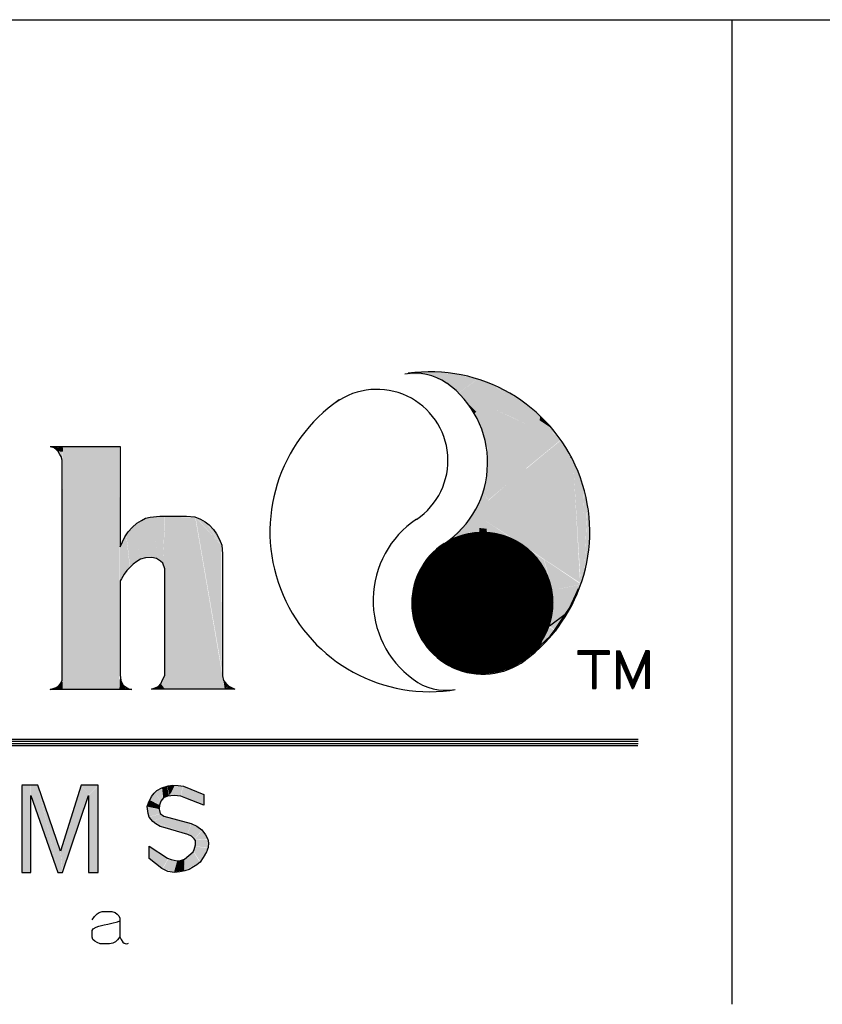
# Model space of a CAD drawing. Extents: x 0 to 108, y 0 to 78.
# Tile 7 of 54: x 94.45 to 96.94, y 8.21 to 11.26. Entities that reach past the tile are written whole.
import ezdxf

# ---------------------------------------------------------------- set-up
doc = ezdxf.new("R2010")
doc.units = 0
doc.header["$LTSCALE"] = 3.5
doc.header["$MEASUREMENT"] = 0
for name, color, linetype in [('$INFO', 7, 'CONTINUOUS'), ('BORDER-35', 1, 'CONTINUOUS'), ('BORDER-50', 2, 'CONTINUOUS'), ('BORDER_OUTLINE-70', 5, 'CONTINUOUS'), ('DIMENSIONS-35', 7, 'CONTINUOUS'), ('OBJECT-35', 1, 'CONTINUOUS'), ('OBJECT-70', 3, 'CONTINUOUS'), ('TEXT-50', 2, 'CONTINUOUS')]:
    doc.layers.add(name, color=color, linetype=linetype)
doc.styles.add('BGA-STD-4', font='bgastd', dxfattribs={"height": 0.55118})

# ---------------------------------------------------------------- blocks, each defined once
blk = doc.blocks.new('R')
at = {"layer": 'DIMENSIONS-35', "color": 1}
for points in [[(11.0457, 14.3416), (11.1451, 14.3416), (11.1451, 14.1985), (11.1519, 14.2131), (11.1565, 14.2199), (11.1624, 14.2263), (11.1692, 14.2322), (11.1756, 14.2363), (11.1815, 14.2395), (11.1879, 14.2409), (11.2016, 14.2422), (11.2399, 14.2422), (11.2517, 14.2413), (11.2599, 14.2381), (11.2663, 14.2345), (11.2722, 14.2299), (11.2781, 14.2236), (11.2827, 14.2172), (11.2868, 14.209), (11.29, 14.2012), (11.2913, 14.1885), (11.2913, 14.0149), (11.2927, 14.0081), (11.2959, 14.0044), (11.3, 14.0003), (11.3087, 13.9958), (11.1897, 13.9958), (11.1998, 13.9999), (11.2034, 14.0035), (11.2057, 14.009), (11.2089, 14.0154), (11.2089, 14.1675), (11.2061, 14.1753), (11.2029, 14.1785), (11.197, 14.1821), (11.1902, 14.1835), (11.1815, 14.183), (11.1742, 14.1812), (11.1688, 14.178), (11.1638, 14.1739), (11.1587, 14.1689), (11.1546, 14.1648), (11.151, 14.1598), (11.1469, 14.153), (11.1451, 14.1502), (11.1451, 14.0163), (11.146, 14.0081), (11.1496, 14.0017), (11.1528, 13.9994), (11.1578, 13.9962), (11.1619, 13.9953), (11.0453, 13.9953), (11.0539, 13.9981), (11.0576, 14.0008), (11.0608, 14.0044), (11.0626, 14.0085), (11.0626, 14.322), (11.0612, 14.3274), (11.0594, 14.3302), (11.0567, 14.3347), (11.0539, 14.3375), (11.0512, 14.3397), (11.0453, 14.3411)], [(11.005, 13.8586), (11.005, 13.7345), (11.018, 13.7345), (11.018, 13.8445), (11.0564, 13.7345), (11.0632, 13.7345), (11.1, 13.8445), (11.1, 13.7345), (11.1141, 13.7345), (11.1141, 13.8591), (11.0897, 13.8591), (11.06, 13.7651), (11.0278, 13.8591), (11.005, 13.8591)], [(11.2647, 13.846), (11.2647, 13.8307), (11.2388, 13.8408), (11.2318, 13.8432), (11.2223, 13.8443), (11.2129, 13.8434), (11.2071, 13.8412), (11.2031, 13.8365), (11.2011, 13.8307), (11.2007, 13.825), (11.2024, 13.8185), (11.2074, 13.8147), (11.2462, 13.8046), (11.2546, 13.8008), (11.2616, 13.7953), (11.267, 13.7883), (11.2701, 13.7823), (11.2709, 13.777), (11.2706, 13.7703), (11.2682, 13.7643), (11.2635, 13.7559), (11.2591, 13.7492), (11.2544, 13.7456), (11.2498, 13.7425), (11.2434, 13.7389), (11.2374, 13.737), (11.2302, 13.7355), (11.2227, 13.7348), (11.2132, 13.7363), (11.2045, 13.7404), (11.1865, 13.7545), (11.1865, 13.7722), (11.2129, 13.755), (11.2179, 13.7531), (11.2265, 13.7512), (11.2313, 13.7518), (11.2369, 13.7538), (11.2433, 13.7588), (11.2491, 13.7641), (11.2508, 13.7675), (11.2527, 13.7739), (11.2527, 13.7773), (11.2524, 13.7802), (11.2507, 13.7828), (11.2467, 13.7864), (11.2417, 13.789), (11.2096, 13.7984), (11.2021, 13.8002), (11.1961, 13.8039), (11.1916, 13.8072), (11.1866, 13.8135), (11.1853, 13.8185), (11.1837, 13.8285), (11.1854, 13.8341), (11.1901, 13.8429), (11.1937, 13.8479), (11.1976, 13.8516), (11.2045, 13.8552), (11.2136, 13.858), (11.2203, 13.859), (11.2278, 13.8588), (11.2354, 13.8575), (11.2647, 13.846)]]:
    blk.add_lwpolyline(points, dxfattribs=at)
for points in [[(11.0479, 14.3412), (11.0511, 14.3398), (11.0635, 14.3408)], [(11.0513, 14.3397), (11.0567, 14.3348), (11.0635, 14.3408), (11.0636, 14.3341)], [(11.0636, 14.3405), (11.0631, 13.9966), (11.1437, 14.3405), (11.1442, 13.9966)], [(11.0569, 14.3348), (11.0613, 14.3274), (11.0635, 14.3339), (11.0634, 14.3156)], [(11.181, 14.2393), (11.1887, 14.1835), (11.1897, 14.241), (11.1992, 14.1809)], [(11.1897, 14.2408), (11.1992, 14.1811), (11.2089, 14.2417), (11.206, 14.1756)], [(11.2092, 14.2415), (11.2092, 13.9961), (11.2522, 14.2405), (11.2942, 13.9961)], [(11.2527, 14.241), (11.2892, 14.201), (11.2902, 14.0236)], [(11.2541, 14.24), (11.2679, 14.2331), (11.2729, 14.2193)], [(11.154, 14.2158), (11.1594, 14.1701), (11.168, 14.231), (11.1733, 14.1809)], [(11.168, 14.231), (11.1733, 14.1811), (11.1812, 14.2393), (11.1889, 14.1835)], [(11.2089, 14.2305), (11.206, 14.1758), (11.2089, 14.1692)], [(11.2684, 14.2318), (11.273, 14.2189), (11.2885, 14.2022)], [(11.2686, 14.2323), (11.2811, 14.2197), (11.2892, 14.2017)], [(11.1447, 14.1989), (11.1447, 14.1504), (11.1538, 14.2154), (11.159, 14.1697)], [(11.0486, 13.9958), (11.0631, 14.0045), (11.0632, 13.9964)], [(11.0628, 14.009), (11.0604, 14.0031), (11.0632, 14.0044)], [(11.1448, 14.011), (11.1535, 13.9956), (11.1442, 13.9966)], [(11.1999, 13.9997), (11.2035, 14.0032), (11.2089, 13.9961)], [(11.2035, 14.0034), (11.209, 14.0149), (11.2091, 13.9961)], [(11.2925, 14.0082), (11.3, 14.0002), (11.2942, 13.9961)], [(11.1509, 14.0006), (11.1589, 13.9956), (11.1535, 13.9957)], [(11.192, 13.9962), (11.1999, 13.9997), (11.2086, 13.9962)], [(11.2943, 13.9961), (11.3001, 14), (11.3076, 13.9961)], [(11.0058, 13.8585), (11.0056, 13.7353), (11.0172, 13.8587), (11.0175, 13.7351)], [(11.0175, 13.8585), (11.0179, 13.8451), (11.0277, 13.8585), (11.0568, 13.7353)], [(11.0299, 13.8506), (11.057, 13.7348), (11.0603, 13.7641), (11.0627, 13.7353)], [(11.0603, 13.7653), (11.0632, 13.736), (11.0901, 13.8587), (11.0997, 13.8456)], [(11.0904, 13.8587), (11.1001, 13.8451), (11.1135, 13.8587)], [(11.1011, 13.8454), (11.1006, 13.7348), (11.1135, 13.858), (11.1137, 13.7351)], [(11.1952, 13.8488), (11.1876, 13.8385), (11.2023, 13.8367), (11.2013, 13.8307)], [(11.1952, 13.849), (11.2043, 13.8547), (11.2027, 13.8367), (11.2063, 13.8408)], [(11.2049, 13.8551), (11.2065, 13.8414), (11.2122, 13.8569), (11.215, 13.8438)], [(11.2124, 13.8575), (11.2231, 13.8585), (11.2156, 13.8442)], [(11.2237, 13.8587), (11.2156, 13.8442), (11.2342, 13.8573), (11.2316, 13.8438)], [(11.2348, 13.8575), (11.2318, 13.8432), (11.2644, 13.8458), (11.2644, 13.8315)], [(11.1876, 13.8379), (11.1843, 13.8284), (11.2011, 13.8307), (11.2007, 13.825)], [(11.1843, 13.828), (11.1866, 13.8143), (11.2005, 13.8244), (11.2019, 13.8182)], [(11.1866, 13.8139), (11.1912, 13.8071), (11.2023, 13.8179), (11.2075, 13.8145)], [(11.1926, 13.8073), (11.2408, 13.7895), (11.2079, 13.8145), (11.2465, 13.8042)], [(11.1926, 13.807), (11.2027, 13.8006), (11.2295, 13.7933)], [(11.2467, 13.8038), (11.2412, 13.7895), (11.262, 13.7951), (11.2513, 13.7828)], [(11.262, 13.7943), (11.2517, 13.7826), (11.2705, 13.7816)], [(11.2523, 13.782), (11.2525, 13.7717), (11.2703, 13.781), (11.2703, 13.7705)], [(11.187, 13.7713), (11.187, 13.7544), (11.2134, 13.7544), (11.2055, 13.7402)], [(11.2372, 13.753), (11.2376, 13.7376), (11.2497, 13.7641), (11.2586, 13.7495)], [(11.2525, 13.7713), (11.2501, 13.7645), (11.2699, 13.7699), (11.2592, 13.7501)], [(11.2136, 13.7538), (11.2063, 13.7402), (11.2265, 13.7509), (11.2217, 13.7352)], [(11.2265, 13.7509), (11.2221, 13.7356), (11.2366, 13.7528), (11.2368, 13.7376)]]:
    blk.add_solid(points, dxfattribs=at)
at = {"layer": 'DIMENSIONS-35'}
blk.add_solid([(11.6125, 14.1753), (11.6291, 14.0596), (11.7338, 14.1753), (11.7172, 14.0541)], dxfattribs=at)
at = {"layer": 'OBJECT-70', "color": 1}
for p, q in [((11.7856, 14.1112), (11.7948, 14.1308)), ((11.7948, 14.1308), (11.7985, 14.1395)), ((11.7572, 14.0859), (11.7815, 14.104)), ((11.7644, 14.0793), (11.7794, 14.1024)), ((11.7815, 14.104), (11.765, 14.0787)), ((11.7794, 14.1024), (11.7856, 14.1112)), ((11.7304, 14.0458), (11.7583, 14.0715)), ((11.7583, 14.0715), (11.7644, 14.0793)), ((11.7454, 14.0633), (11.7413, 14.0535)), ((11.7413, 14.0535), (11.7304, 14.0458)), ((11.842, 14.0504), (11.7976, 14.0504)), ((11.7976, 14.0504), (11.7976, 14.0455)), ((11.842, 14.0491), (11.7976, 14.0491)), ((11.842, 14.0483), (11.7976, 14.0483)), ((11.842, 14.047), (11.7976, 14.047)), ((11.842, 14.0455), (11.7976, 14.0455)), ((11.8182, 14.0504), (11.8182, 13.9968)), ((11.8191, 14.0504), (11.8191, 13.9968)), ((11.8203, 14.0504), (11.8203, 13.9968)), ((11.8216, 14.0504), (11.8216, 13.9968)), ((11.8231, 14.0504), (11.8231, 13.9968)), ((11.842, 14.0504), (11.842, 14.0455)), ((11.8527, 14.0504), (11.8527, 13.9968)), ((11.8527, 14.0504), (11.8576, 14.0504)), ((11.8531, 14.0476), (11.8752, 13.9968)), ((11.8538, 14.0504), (11.8538, 13.9968)), ((11.854, 14.0484), (11.8758, 13.9981)), ((11.8548, 14.0504), (11.8548, 13.9968)), ((11.8551, 14.0484), (11.8759, 14.0004)), ((11.856, 14.0504), (11.856, 13.9968)), ((11.8565, 14.0484), (11.8759, 14.0037)), ((11.8576, 14.0504), (11.8576, 13.9968)), ((11.8577, 14.0495), (11.8759, 14.0075)), ((11.8941, 14.0495), (11.8759, 14.0075)), ((11.8967, 14.0484), (11.8759, 14.0004)), ((11.8953, 14.0484), (11.8759, 14.0037)), ((11.8978, 14.0484), (11.876, 13.9981)), ((11.8986, 14.0476), (11.8766, 13.9968)), ((11.8942, 14.0504), (11.8942, 13.9968)), ((11.8991, 14.0504), (11.8942, 14.0504)), ((11.8957, 14.0504), (11.8957, 13.9968)), ((11.897, 14.0504), (11.897, 13.9968)), ((11.898, 14.0504), (11.898, 13.9968)), ((11.8991, 14.0504), (11.8991, 13.9968)), ((11.8755, 14.0079), (11.8733, 14.001)), ((11.8755, 14.0031), (11.8742, 13.999)), ((11.8762, 14.0079), (11.8784, 14.001)), ((11.8762, 14.0031), (11.8776, 13.999)), ((11.6152, 13.9941), (11.6227, 13.9955)), ((11.8182, 13.9968), (11.8231, 13.9968)), ((11.8527, 13.9968), (11.8576, 13.9968)), ((11.8755, 13.9987), (11.875, 13.9971)), ((11.8752, 13.9968), (11.8766, 13.9968)), ((11.8762, 13.9987), (11.8768, 13.9971)), ((11.8991, 13.9968), (11.8942, 13.9968)), ((8.8045, 13.9247), (11.8834, 13.9247)), ((8.8045, 13.9217), (11.8834, 13.9217)), ((8.8045, 13.9187), (11.8834, 13.9187)), ((8.8045, 13.9157), (11.883, 13.9157))]:
    blk.add_line(p, q, dxfattribs=at)
at = {"layer": 'OBJECT-70', "color": 1, "const_width": 0.1013}
blk.add_lwpolyline([(11.6109, 14.119, 1), (11.7122, 14.119, 1)], format="xyb", close=True, dxfattribs=at)
at = {"layer": 'OBJECT-70', "color": 1}
for centre, radius, start, end in [((11.5659, 14.3702), 0.0759, 54.1365, 101.3742), ((11.5866, 14.2202), 0.2279, 306.3191, 97.8498), ((11.5111, 14.3218), 0.1013, 303.9485, 125.2018), ((11.5296, 14.3187), 0.1393, 303.8747, 54.3986), ((11.5866, 14.2202), 0.2279, 124.4902, 277.2044), ((11.6451, 14.1224), 0.1393, 123.8869, 233.7264), ((11.6621, 14.1185), 0.1013, 123.0133, 306.4463), ((11.6091, 14.0702), 0.0759, 232.3287, 280.2773)]:
    blk.add_arc(centre, radius, start, end, dxfattribs=at)
for points in [[(11.551, 14.4447), (11.579, 14.4481), (11.5826, 14.4447)], [(11.579, 14.4481), (11.5831, 14.4442), (11.6014, 14.4476), (11.6049, 14.4352)], [(11.6014, 14.4473), (11.6049, 14.4347), (11.6294, 14.444), (11.6111, 14.4319)], [(11.6289, 14.4438), (11.6109, 14.4319), (11.6544, 14.4376), (11.6275, 14.4176)], [(11.6546, 14.4376), (11.6282, 14.4179), (11.6777, 14.429), (11.7732, 14.3514)], [(11.6788, 14.4286), (11.7007, 14.4174), (11.7727, 14.3497)], [(11.6264, 14.4192), (11.7727, 14.3507), (11.7232, 14.31)], [(11.7016, 14.4162), (11.7223, 14.4032), (11.7482, 14.3723)], [(11.6398, 14.4039), (11.65, 14.3887), (11.6529, 14.3912)], [(11.7233, 14.4017), (11.7442, 14.3846), (11.742, 14.3777)], [(11.6521, 14.3906), (11.6498, 14.3889), (11.6687, 14.3715), (11.6582, 14.3719)], [(11.705, 14.3827), (11.7706, 14.353), (11.7732, 14.3497)], [(11.7406, 14.3818), (11.7599, 14.3682), (11.7736, 14.3499)], [(11.7406, 14.3804), (11.752, 14.3663), (11.7546, 14.3699), (11.7656, 14.3564)], [(11.7439, 14.3846), (11.743, 14.3789), (11.7596, 14.368)], [(11.6582, 14.3717), (11.6642, 14.3543), (11.6689, 14.3719), (11.6687, 14.323)], [(11.6687, 14.3795), (11.6689, 14.313), (11.6928, 14.3466), (11.7254, 14.3087)], [(11.7731, 14.3507), (11.6486, 14.2467), (11.7244, 14.3089)], [(11.649, 14.2472), (11.801, 14.1472), (11.7732, 14.3502)], [(11.7729, 14.3502), (11.7874, 14.3279), (11.7868, 14.3267)], [(11.7732, 14.3497), (11.8009, 14.1457), (11.7908, 14.3203)], [(11.7876, 14.3273), (11.7864, 14.3267), (11.7899, 14.3222)], [(11.6687, 14.3134), (11.667, 14.2976), (11.6695, 14.2622)], [(11.6686, 14.3136), (11.7232, 14.3105), (11.6686, 14.2642)], [(11.7227, 14.3107), (11.7231, 14.3087), (11.6687, 14.2635)], [(11.7908, 14.3203), (11.7979, 14.3054), (11.8017, 14.1459)], [(11.7979, 14.3049), (11.8063, 14.2804), (11.8014, 14.1462)], [(11.667, 14.2958), (11.6631, 14.278), (11.6693, 14.2659)], [(11.657, 14.2616), (11.6484, 14.2459), (11.6631, 14.2786), (11.6697, 14.2637)], [(11.8066, 14.2785), (11.8003, 14.1451), (11.8109, 14.2595), (11.8066, 14.1609)], [(11.8112, 14.2573), (11.8068, 14.1641), (11.8142, 14.2326), (11.8142, 14.2057)], [(11.6495, 14.2472), (11.7011, 14.2122), (11.6346, 14.2286)], [(11.6346, 14.2286), (11.615, 14.2096), (11.6588, 14.224)], [(11.6557, 14.2235), (11.6423, 14.2194), (11.6702, 14.2183)], [(11.6573, 14.2255), (11.6573, 14.2168), (11.6676, 14.2245), (11.6681, 14.2163)], [(11.8139, 14.2027), (11.8117, 14.1832), (11.8066, 14.1614)], [(11.7315, 14.1921), (11.749, 14.1807), (11.7557, 14.1565)], [(11.8021, 14.1452), (11.7614, 14.1369), (11.7495, 14.1807)], [(11.7619, 14.1369), (11.782, 14.1055), (11.801, 14.1447)], [(11.7572, 14.139), (11.7567, 14.0854), (11.7835, 14.138), (11.782, 14.1045)], [(11.7572, 14.0859), (11.765, 14.0798), (11.7784, 14.1019)], [(11.7572, 14.0844), (11.7639, 14.0798), (11.7407, 14.0525)], [(11.7459, 14.0638), (11.7361, 14.052), (11.7392, 14.052)]]:
    blk.add_solid(points, dxfattribs=at)
at = {"layer": 'TEXT-50', "color": 1}
blk.add_lwpolyline([(11.1051, 13.6674), (11.1085, 13.672), (11.1123, 13.6758), (11.1155, 13.6779), (11.1194, 13.6792), (11.1334, 13.6793), (11.1381, 13.6778), (11.141, 13.6755), (11.1431, 13.6728), (11.1448, 13.6698), (11.1448, 13.6429), (11.1416, 13.6389), (11.1385, 13.636), (11.135, 13.6341), (11.1302, 13.6331), (11.1167, 13.6332), (11.1124, 13.6347), (11.1091, 13.6367), (11.1065, 13.639), (11.1052, 13.6427), (11.1052, 13.6522), (11.1069, 13.6543), (11.1108, 13.6566), (11.1148, 13.6584), (11.1184, 13.6593), (11.1223, 13.66), (11.1275, 13.661), (11.1334, 13.6626), (11.1416, 13.6644), (11.1448, 13.6656), (11.1449, 13.6429), (11.1466, 13.6393), (11.149, 13.6355), (11.1508, 13.634), (11.1539, 13.6331), (11.1562, 13.6333), (11.1571, 13.6341)], dxfattribs=at)
at = {"layer": 'BORDER-50', "color": 1, "style": 'BGA-STD-4'}
blk.add_text('A Weir Group comp ny', height=0.068724, dxfattribs=at).set_placement((10.0418, 13.6335))
blk = doc.blocks.new('BORDRDD')
at = {"layer": 'BORDER-35'}
blk.add_line((701.453, 81.744), (701.453, 59.568), dxfattribs=at)
at = {"layer": 'BORDER_OUTLINE-70'}
blk.add_line((556.976, 81.744), (778.32, 81.744), dxfattribs=at)
at = {"layer": 'OBJECT-35', "xscale": 15.80667754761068, "yscale": 15.80667754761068, "zscale": 15.80667754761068}
blk.add_blockref('R', (511.506, -154.563), dxfattribs=at)

msp = doc.modelspace()

# ---------------------------------------------------------------- block references
at = {"layer": '$INFO', "xscale": 0.137795, "yscale": 0.137795, "zscale": 0.137795}
msp.add_blockref('BORDRDD', (0, 0), dxfattribs=at)

doc.saveas('drawing.dxf')
